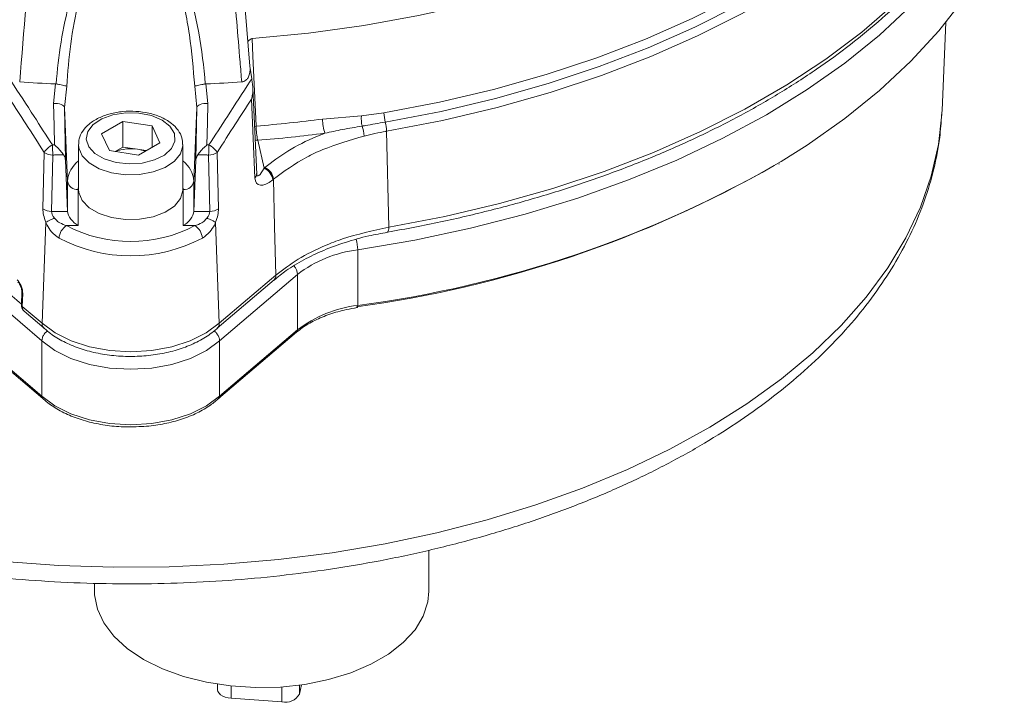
# Model space of a CAD drawing. Header units: millimetres. Extents: x 24 to 341, y 19 to 289.
# Tile 9 of 14: x 285 to 332, y 19 to 52. Entities that reach past the tile are written whole.
import ezdxf

# ---------------------------------------------------------------- set-up
doc = ezdxf.new("R2010")
doc.units = ezdxf.units.MM

msp = doc.modelspace()

# ---------------------------------------------------------------- linework, layer by layer
at = {"color": 7, "linetype": 'Continuous', "lineweight": 18}
for p, q in [((328.6616, 47.4972), (328.8423, 51.7205)), ((295.5589, 49.6214), (295.6463, 49.014)), ((286.1687, 47.8346), (286.2583, 48.7691)), ((286.2583, 48.7691), (286.2914, 48.7659)), ((286.7947, 48.6538), (286.6883, 47.6417)), ((293.0239, 47.6417), (292.9174, 48.6538)), ((293.4207, 48.7659), (293.4538, 48.7691)), ((293.4538, 48.7691), (293.5434, 47.8346)), ((295.8814, 44.4491), (295.6991, 48.5697)), ((295.7954, 44.2793), (295.6289, 48.0421)), ((286.6883, 47.6417), (286.8392, 44.1124)), ((286.6883, 47.6417), (286.737, 45.1204)), ((293.0239, 47.6417), (292.8729, 44.1124)), ((292.9752, 45.1204), (293.0239, 47.6417)), ((299.0334, 47.0843), (300.8883, 47.2389)), ((300.8883, 47.2389), (301.9698, 47.3791)), ((288.4625, 46.3841), (289.4832, 46.9733)), ((289.4832, 46.9733), (290.8773, 46.7576)), ((289.4832, 45.7485), (289.4832, 46.9733)), ((290.8773, 46.7576), (291.2509, 45.9528)), ((290.8773, 45.7371), (290.8773, 46.7576)), ((288.8361, 45.5792), (288.4625, 46.3841)), ((302.0914, 46.5037), (302.1997, 41.9096)), ((286.1131, 45.8467), (286.208, 45.8502)), ((287.3567, 45.8622), (287.3567, 43.7188)), ((289.1152, 45.5361), (289.4832, 45.7485)), ((289.4832, 45.7485), (290.1803, 45.6406)), ((291.2509, 45.9528), (290.2303, 45.3636)), ((292.3567, 43.7188), (292.3567, 45.8622)), ((293.5041, 45.8502), (293.5991, 45.8467)), ((295.9285, 46.0706), (296.2328, 44.7363)), ((285.6594, 42.797), (285.719, 45.4917)), ((286.1324, 45.3652), (286.0728, 42.6706)), ((290.2303, 45.3636), (288.8361, 45.5792)), ((290.1803, 45.6406), (290.5982, 45.576)), ((293.6393, 42.6706), (293.5797, 45.3652)), ((293.9932, 45.4917), (294.0528, 42.797)), ((286.737, 45.1204), (286.8392, 42.6706)), ((292.8729, 42.6706), (292.9752, 45.1204)), ((296.2328, 44.7363), (296.2666, 44.7651)), ((320.8605, 44.9256), (320.8932, 44.9452)), ((286.8392, 42.6706), (286.8392, 44.1124)), ((292.8729, 44.1124), (292.8729, 42.6706)), ((296.68, 44.209), (296.6462, 44.1803)), ((287.3389, 43.7184), (287.3389, 41.9881)), ((292.3732, 41.9881), (292.3732, 43.7184)), ((286.0728, 42.6706), (286.8392, 42.6706)), ((292.8729, 42.6706), (293.6393, 42.6706)), ((285.7947, 42.1414), (285.6239, 37.3161)), ((287.3389, 41.9881), (286.7867, 41.9881)), ((292.9255, 41.9881), (292.3732, 41.9881)), ((293.9175, 42.1414), (294.0883, 37.3161)), ((302.1444, 41.6796), (302.1415, 41.679)), ((300.7117, 40.8272), (300.7117, 38.1734)), ((285.6087, 36.4797), (281.8754, 39.6552)), ((294.0883, 37.3161), (296.8005, 39.6231)), ((297.8368, 39.6552), (294.1034, 36.4797)), ((297.8368, 37.0014), (297.8368, 39.6552)), ((293.9975, 37.0819), (296.711, 39.39)), ((284.6486, 38.8223), (284.63, 38.2063)), ((284.6917, 38.7409), (284.6731, 38.1248)), ((284.6731, 38.1248), (285.6239, 37.3161)), ((284.7568, 37.8967), (285.7146, 37.0819)), ((281.8754, 37.0014), (285.6087, 33.8259)), ((281.9202, 36.8921), (285.6542, 33.716)), ((294.0579, 33.716), (297.7919, 36.8921)), ((294.1034, 33.8259), (297.8368, 37.0014)), ((285.6087, 36.4797), (285.6087, 33.8259)), ((294.1034, 33.8259), (294.1034, 36.4797)), ((304.121, 24.5073), (304.121, 26.4661)), ((288.121, 24.8813), (288.121, 24.5073)), ((294.0016, 20.054), (294.0016, 19.812)), ((298.0233, 20.0214), (297.9261, 19.5795)), ((297.0877, 19.2045), (294.6571, 19.3825))]:
    msp.add_line(p, q, dxfattribs=at)
at = {"color": 8, "linetype": 'Continuous', "lineweight": 18}
for p, q in [((295.7801, 46.738), (295.8577, 46.7502)), ((287.3567, 43.891), (287.3389, 43.7184)), ((292.3732, 43.7184), (292.3567, 43.8845)), ((282.5309, 40.0198), (284.6308, 38.2337)), ((294.6571, 19.3825), (294.6571, 19.9669)), ((297.0877, 19.9228), (297.0877, 19.2045)), ((297.9261, 19.5795), (297.9261, 20.008))]:
    msp.add_line(p, q, dxfattribs=at)
at = {"color": 7, "linetype": 'Continuous', "lineweight": 18, "flags": 128}
for points in [[(331.6373, 71.7013), (331.1742, 70.1482), (330.538, 68.6156), (329.7314, 67.1099), (328.7578, 65.6376), (327.6213, 64.2047), (326.3266, 62.8172), (324.8791, 61.481), (323.285, 60.2016), (321.5508, 58.9844), (319.6839, 57.8345), (317.692, 56.7568), (315.5836, 55.7557), (313.3674, 54.8354), (311.0528, 53.9998), (308.6493, 53.2524), (306.1671, 52.5963), (303.6167, 52.0342), (301.0086, 51.5686), (298.3537, 51.2013), (295.6633, 50.934)], [(301.9698, 47.3791), (304.6229, 47.8918), (307.2117, 48.5045), (309.7247, 49.2145), (312.1511, 50.0187), (314.4802, 50.9136), (316.7019, 51.8953), (318.8066, 52.9595), (320.7849, 54.1016), (322.6284, 55.3166), (324.3289, 56.5991), (325.8791, 57.9437), (327.2722, 59.3444), (328.502, 60.7952), (329.5633, 62.2896), (330.4515, 63.8213)], [(330.6553, 63.4661), (329.7627, 61.9268), (328.6961, 60.4248), (327.46, 58.9668), (326.06, 57.559), (324.502, 56.2077), (322.793, 54.9187), (320.9402, 53.6976), (318.9519, 52.5498), (316.8367, 51.4802), (314.6038, 50.4936), (312.263, 49.5942), (309.8244, 48.786), (307.2988, 48.0724), (304.6971, 47.4567), (302.0306, 46.9414)], [(330.8591, 63.1109), (329.9621, 61.5639), (328.8901, 60.0544), (327.6479, 58.5891), (326.2408, 57.1744), (324.6751, 55.8163), (322.9575, 54.5208), (321.0955, 53.2936), (319.0973, 52.1401), (316.9715, 51.0652), (314.7275, 50.0736), (312.3749, 49.1697), (309.9242, 48.3575), (307.3859, 47.6404), (304.7712, 47.0215), (302.0914, 46.5037)], [(294.7762, 59.168), (295.1102, 55.0943), (295.5589, 49.6214)], [(331.4632, 58.5797), (330.653, 57.0028), (329.6636, 55.4603), (328.4995, 53.9591), (327.1657, 52.5056), (325.6681, 51.1064), (324.0133, 49.7674), (322.2085, 48.4947), (320.2617, 47.2937), (318.1813, 46.1698), (315.9766, 45.128), (313.6573, 44.1726), (311.2334, 43.3081), (308.7157, 42.5381), (306.1151, 41.8661), (303.4432, 41.2949), (300.7117, 40.8272)], [(302.1997, 41.9096), (304.8834, 42.4303), (307.5019, 43.0518), (310.0439, 43.7715), (312.4982, 44.5863), (314.8543, 45.4926), (317.102, 46.4864), (319.2314, 47.5636), (321.2334, 48.7193), (323.0992, 49.9486), (324.8208, 51.2461), (326.3907, 52.6063), (327.8021, 54.0231), (329.0488, 55.4906), (330.1255, 57.0022), (331.0274, 58.5515)], [(320.9595, 45.0523), (322.2085, 45.8409), (324.0133, 47.1137), (325.6681, 48.4526), (327.1657, 49.8519), (328.4995, 51.3053), (329.6636, 52.8066), (330.653, 54.3491), (331.4632, 55.926)], [(295.6633, 50.934), (295.702, 50.1012), (295.8568, 46.7702), (295.8577, 46.7502)], [(286.208, 45.8502), (286.19, 46.7597), (286.1687, 47.8346)], [(286.1687, 47.8346), (286.2672, 47.8338), (286.3625, 47.8249), (286.4511, 47.8084), (286.5295, 47.7848), (286.5947, 47.7551), (286.644, 47.7204), (286.6756, 47.6821), (286.6883, 47.6417)], [(293.5434, 47.8346), (293.445, 47.8338), (293.3496, 47.8249), (293.261, 47.8084), (293.1826, 47.7848), (293.1175, 47.7551), (293.0682, 47.7204), (293.0365, 47.6821), (293.0239, 47.6417)], [(293.5434, 47.8346), (293.5254, 46.9251), (293.5041, 45.8502)], [(291.3593, 47.0359), (290.8497, 47.253), (290.2518, 47.3738), (289.6188, 47.3874), (289.007, 47.2928), (288.4706, 47.0983), (288.0574, 46.8211), (287.8041, 46.4859), (287.7332, 46.1225), (287.851, 45.7633), (288.147, 45.44), (288.5949, 45.1814), (289.1549, 45.0105), (289.7773, 44.9425), (290.4067, 44.9835), (290.9873, 45.1297), (291.4674, 45.3682), (291.8044, 45.6779), (291.9684, 46.0311), (291.9447, 46.3965), (291.7355, 46.7416), (291.3593, 47.0359)], [(328.6532, 47.3271), (328.6566, 47.3893), (328.6616, 47.4972)], [(296.8005, 39.6231), (296.7395, 41.9438), (296.68, 44.209)], [(292.3567, 43.7188), (292.3553, 43.6695), (292.2396, 43.2822), (291.9472, 42.9273), (291.4997, 42.631), (290.9304, 42.4155), (290.2815, 42.2966), (289.6011, 42.2831), (288.9396, 42.3762), (288.3461, 42.5688), (287.8647, 42.8467), (287.531, 43.1893), (287.3698, 43.5712), (287.3567, 43.7188)], [(285.6239, 37.3161), (286.2407, 36.8547), (287.006, 36.4745), (287.8884, 36.1912), (288.8516, 36.0165), (289.8561, 35.9574), (290.8605, 36.0165), (291.8237, 36.1912), (292.7061, 36.4745), (293.4714, 36.8547), (294.0883, 37.3161)], [(294.1034, 36.4797), (293.4844, 36.0166), (292.7163, 35.6351), (291.8307, 35.3508), (290.8641, 35.1755), (289.8561, 35.1162), (288.848, 35.1755), (287.8814, 35.3508), (286.9959, 35.6351), (286.2278, 36.0166), (285.6087, 36.4797)], [(285.6087, 33.8259), (286.2278, 33.3628), (286.9959, 32.9813), (287.8814, 32.6971), (288.848, 32.5217), (289.8561, 32.4624), (290.8641, 32.5217), (291.8307, 32.6971), (292.7163, 32.9813), (293.4844, 33.3628), (294.1034, 33.8259)], [(304.121, 24.5073), (304.0707, 23.9902), (303.8484, 23.3119), (303.4535, 22.6604), (302.8948, 22.0502), (302.1848, 21.4948), (301.3393, 21.0067), (300.3773, 20.5968), (299.3202, 20.2743), (298.1916, 20.0463), (297.0168, 19.918), (295.8219, 19.8922), (294.6337, 19.9695), (293.4788, 20.1481), (292.3829, 20.4241), (291.3705, 20.7914), (290.4642, 21.2416), (289.6843, 21.7648), (289.0481, 22.3493), (288.57, 22.9819), (288.2605, 23.6487), (288.1266, 24.3346), (288.121, 24.5073)], [(294.6571, 19.3825), (294.5138, 19.4014), (294.3796, 19.4361), (294.2597, 19.4852), (294.1587, 19.5469), (294.0805, 19.6187), (294.028, 19.698), (294.0034, 19.7817), (294.0016, 19.812)]]:
    msp.add_lwpolyline(points, dxfattribs=at)
at = {"color": 8, "linetype": 'Continuous', "lineweight": 18, "flags": 128}
for points in [[(283.8084, 25.9153), (286.4242, 25.7294), (289.0558, 25.6464), (291.6911, 25.6667), (294.318, 25.7901), (296.9242, 26.0162), (299.4979, 26.3439), (302.0272, 26.7716), (304.5003, 27.2975), (306.906, 27.919), (309.233, 28.6332), (311.4707, 29.4371), (313.6088, 30.3267), (315.6373, 31.298), (317.5471, 32.3465), (319.3292, 33.4674), (320.9754, 34.6556), (322.4781, 35.9055), (323.8305, 37.2114), (325.0262, 38.5673), (326.0599, 39.9668), (326.9266, 41.4037), (327.6224, 42.8712), (328.1442, 44.3625), (328.4894, 45.8709), (328.6532, 47.3271)], [(292.3567, 45.8716), (292.3553, 45.8129), (292.2396, 45.4256), (291.9472, 45.0707), (291.4997, 44.7744), (290.9304, 44.5589), (290.2815, 44.44), (289.6011, 44.4266), (288.9396, 44.5196), (288.3461, 44.7122), (287.8647, 44.9902), (287.531, 45.3328), (287.3698, 45.7146), (287.3569, 45.8782)], [(295.9285, 46.0706), (295.8339, 46.0709), (295.8095, 46.0735)], [(302.1997, 41.9096), (302.1978, 41.8316), (302.1903, 41.7672), (302.1773, 41.7191), (302.1595, 41.6891), (302.1444, 41.6796)], [(300.7117, 38.1734), (300.7104, 38.1363), (300.7069, 38.106), (300.701, 38.0836), (300.6932, 38.07), (300.6863, 38.066)]]:
    msp.add_lwpolyline(points, dxfattribs=at)
at = {"color": 7, "linetype": 'Continuous', "lineweight": 18}
for centre, radius, start, end in [((289.8288, 127.6415), 78.9532, 266.164158, 267.408014), ((289.8834, 127.6391), 78.9507, 272.591966, 273.835861), ((302.6864, 47.1161), 1.8024, 176.09241, 191.72142), ((303.9309, 47.4285), 1.9617, 181.44278, 194.37746), ((290.0172, 117.519), 71.0094, 274.717922, 277.294668), ((299.2878, 46.764), 3.4301, 180.23176, 191.66369), ((301.2962, 47.1004), 2.2629, 180.40795, 197.7997), ((299.5917, 46.223), 1.4305, 2.07072, 21.61354), ((300.1301, 46.4543), 1.9619, 1.44326, 14.37707), ((290.0192, 117.6724), 71.8452, 274.717906, 277.294724), ((286.5297, 44.9878), 0.9546, 115.87883, 148.13711), ((304.4119, 46.3415), 18.3056, 181.54913, 183.05722), ((275.3144, 46.341), 18.2913, 356.94204, 358.45131), ((293.1825, 44.9878), 0.9545, 31.86197, 64.1221), ((286.1165, 46.0523), 0.6873, 234.65774, 271.3259), ((289.8552, 43.6715), 1.9958, 80.62727, 111.1419), ((289.9169, 43.8757), 1.7844, 69.36482, 81.51322), ((293.5956, 46.0523), 0.6873, 268.67419, 305.34227), ((295.9789, 44.1158), 0.6704, 5.52113, 67.74929), ((296.0127, 44.1445), 0.6704, 5.52113, 67.74929), ((293.3718, 92.6033), 54.978, 277.60581, 299.72425), ((287.2992, 44.1819), 0.4652, 188.59035, 274.89597), ((292.4129, 44.1819), 0.4652, 265.10363, 351.40983), ((286.0569, 43.3577), 0.6873, 234.65788, 271.32567), ((293.6552, 43.3576), 0.6873, 268.67392, 305.34254), ((287.1918, 41.3398), 0.7644, 122.00156, 176.04635), ((289.8561, 47.7973), 6.5703, 242.14943, 297.85057), ((292.5204, 41.3398), 0.7644, 3.95401, 57.9982), ((289.8561, 47.8784), 7.3355, 242.1494, 297.85059), ((301.3921, 35.0462), 5.8209, 96.71287, 127.6459), ((301.3921, 32.3924), 5.8209, 96.71287, 127.6459), ((297.254, 19.9572), 0.771, 257.53627, 330.65889)]:
    msp.add_arc(centre, radius, start, end, dxfattribs=at)
at = {"color": 8, "linetype": 'Continuous', "lineweight": 18}
for centre, radius, start, end in [((288.1823, 44.0248), 1.3459, 127.83444, 176.26705), ((291.5304, 44.025), 1.3454, 3.72671, 52.10578), ((293.5603, 92.4626), 54.7581, 277.50423, 300.02441), ((295.6596, 44.4548), 0.2219, 307.72371, 358.54259), ((298.5281, 40.7985), 2.1837, 0.75408, 14.18363), ((297.2192, 39.6257), 0.6183, 2.73605, 44.74316), ((296.5208, 39.5968), 0.281, 312.61671, 5.3728), ((284.7521, 38.825), 0.1036, 181.91445, 234.36474), ((284.7333, 38.2089), 0.1034, 181.44354, 234.39644), ((297.6992, 36.994), 0.1378, 312.28003, 3.10314)]:
    msp.add_arc(centre, radius, start, end, dxfattribs=at)
at = {"color": 7, "linetype": 'Continuous', "lineweight": 18}
for centre, major_axis, ratio, start_param, end_param in [((296.2259, 45.1747), (0.3044, 0.8072), 0.2118603, 2.6842151, 4.2201048), ((296.6394, 45.0269), (0.7009, 1.0663), 0.4422604, 2.5923832, 4.128273), ((286.3391, 42.2486), (-0.4848, 0.9713), 0.4909766, 0.7499826, 1.4210793), ((286.7526, 42.3963), (0.6528, -0.3714), 0.5128456, 3.3982811, 4.083131), ((287.3389, 42.3963), (0.444, -0.444), 0.5176867, 3.6541959, 5.1900856), ((292.3732, 42.3963), (0.444, 0.444), 0.5176867, 4.2346924, 5.7705821), ((292.9596, 42.3963), (0.6528, 0.3714), 0.5128456, 5.341647, 6.0264968), ((293.373, 42.2486), (0.4848, 0.9713), 0.4909766, 4.8621061, 5.5332027), ((286.3391, 42.2486), (-0.4848, 0.9713), 0.4909766, 1.4210793, 1.4277446), ((293.373, 42.2486), (0.4848, 0.9713), 0.4909766, 4.8554407, 4.8621061), ((284.4059, 38.984), (-0.1755, 0.4741), 0.4767325, 4.0082633, 5.5790596)]:
    msp.add_ellipse(centre, major_axis=major_axis, ratio=ratio, start_param=start_param, end_param=end_param, dxfattribs=at)
at = {"color": 8, "linetype": 'Continuous', "lineweight": 18}
msp.add_ellipse((285.0597, 38.2954), major_axis=(0.2886, 0.4099), ratio=0.6285641, start_param=2.37789, end_param=3.0840576, dxfattribs=at)
at = {"color": 7, "linetype": 'Continuous', "lineweight": 18}
for points, knots in [([(285.5467, 60.9914), (285.5211, 60.6807), (285.3893, 59.0839), (285.0559, 55.0417), (284.7485, 51.3105), (284.547, 48.8652)], [0, 0, 0, 0, 0.07687543, 0.39501514, 1, 1, 1, 1]), ([(295.1651, 48.8652), (295.1386, 49.1866), (295.0062, 50.794), (294.6732, 54.836), (294.3663, 58.5567), (294.1654, 60.9914)], [0, 0, 0, 0, 0.07953512, 0.39767512, 1, 1, 1, 1]), ([(302.1415, 41.679), (302.5785, 41.7573), (303.8455, 41.9843), (305.9053, 42.4268), (308.2945, 43.0329), (310.6158, 43.7235), (312.8615, 44.4945), (315.0231, 45.3436), (317.0926, 46.2679), (319.0626, 47.264), (320.9257, 48.3285), (322.6749, 49.4578), (324.3037, 50.6478), (325.8059, 51.8943), (327.1754, 53.1929), (328.4078, 54.5386), (329.4951, 55.9269), (330.3533, 57.2135), (330.805, 58.0445), (330.9925, 58.3896)], [0, 0, 0, 0, 0.0324098, 0.0939559, 0.1555166, 0.2170876, 0.2786701, 0.340265, 0.4018729, 0.4634937, 0.5251264, 0.5867686, 0.6484164, 0.7100604, 0.7716899, 0.8332906, 0.8948442, 0.9563297, 1, 1, 1, 1]), ([(286.2914, 48.7659), (286.2915, 48.7665), (286.3432, 49.4362), (286.4985, 50.7705), (286.8976, 52.6804), (287.3943, 54.1926), (287.9237, 55.3007), (288.4075, 56.0232), (288.9175, 56.5207), (289.3998, 56.7788), (289.8385, 56.8644), (290.3179, 56.7842), (290.8821, 56.4675), (291.4999, 55.7858), (292.0678, 54.7873), (292.66, 53.2335), (293.1587, 51.2243), (293.3573, 49.5885), (293.4207, 48.7665), (293.4207, 48.7659)], [0, 0, 0, 0, 0.0000911, 0.1083531, 0.2165506, 0.314736, 0.3643998, 0.4138858, 0.4535768, 0.4763273, 0.4991623, 0.5220479, 0.5507114, 0.5993912, 0.6667447, 0.7344007, 0.86705, 0.9999089, 1, 1, 1, 1]), ([(292.9174, 48.6538), (292.8513, 49.4769), (292.7191, 51.1218), (292.28, 53.13), (291.7694, 54.6739), (291.284, 55.6446), (290.7534, 56.3155), (290.2623, 56.6323), (289.8406, 56.7136), (289.4562, 56.6272), (289.0373, 56.3708), (288.5975, 55.8804), (288.1838, 55.1776), (287.7315, 54.0949), (287.303, 52.5955), (286.9537, 50.6825), (286.8477, 49.3302), (286.7947, 48.6538)], [0, 0, 0, 0, 0.1376274, 0.2750627, 0.3416749, 0.4080127, 0.4542867, 0.4804562, 0.5007359, 0.5209988, 0.5417415, 0.5792112, 0.6276048, 0.6761654, 0.7738526, 0.886896, 1, 1, 1, 1]), ([(295.4647, 50.7702), (295.4731, 50.7882), (295.4931, 50.8311), (295.5468, 50.8856), (295.6072, 50.9252), (295.6491, 50.9317), (295.6633, 50.934)], [0, 0, 0, 0, 0.2216479, 0.5296235, 0.8408453, 1, 1, 1, 1]), ([(295.5589, 49.6214), (295.5652, 49.4949), (295.5747, 49.3026), (295.483, 49.0747), (295.3837, 48.9527), (295.2748, 48.8829), (295.1999, 48.8708), (295.1651, 48.8652)], [0, 0, 0, 0, 0.403859, 0.6142474, 0.7771004, 0.8963723, 1, 1, 1, 1]), ([(284.0659, 49.014), (284.0921, 48.9737), (284.4825, 48.3757), (285.1661, 47.3223), (285.8203, 46.3029), (286.1131, 45.8467)], [0, 0, 0, 0, 0.0383463, 0.569681, 1, 1, 1, 1]), ([(293.5991, 45.8467), (293.8918, 46.3029), (294.546, 47.3223), (295.2296, 48.3757), (295.62, 48.9737), (295.6463, 49.014)], [0, 0, 0, 0, 0.4303194, 0.9616541, 1, 1, 1, 1]), ([(295.6463, 49.014), (295.6521, 48.9729), (295.6683, 48.8583), (295.683, 48.7353), (295.6925, 48.6565)], [0, 0, 0, 0, 0.3586275, 1, 1, 1, 1]), ([(286.2914, 48.7659), (286.3457, 48.7574), (286.4541, 48.7404), (286.6013, 48.7112), (286.7199, 48.6823), (286.774, 48.6638), (286.7922, 48.6552), (286.7944, 48.654), (286.7947, 48.6538)], [0, 0, 0, 0, 0.2322588, 0.4642137, 0.7043643, 0.9593791, 0.994318, 1, 1, 1, 1]), ([(293.4207, 48.7659), (293.3664, 48.7574), (293.258, 48.7404), (293.1108, 48.7112), (292.9922, 48.6823), (292.9381, 48.6638), (292.92, 48.6552), (292.9177, 48.654), (292.9174, 48.6538)], [0, 0, 0, 0, 0.2322584, 0.4642139, 0.7043654, 0.9593793, 0.994319, 1, 1, 1, 1]), ([(295.6925, 48.6565), (295.6951, 48.5258), (295.6993, 48.3189), (295.6505, 48.1166), (295.6292, 48.0431), (295.6289, 48.0421)], [0, 0, 0, 0, 0.628025, 0.9946878, 1, 1, 1, 1]), ([(285.719, 45.4917), (285.428, 45.9479), (284.884, 46.8007), (284.3375, 47.648), (284.0833, 48.0421)], [0, 0, 0, 0, 0.534929, 1, 1, 1, 1]), ([(295.6289, 48.0421), (295.3747, 47.648), (294.8281, 46.8007), (294.2842, 45.9479), (293.9932, 45.4917)], [0, 0, 0, 0, 0.4650709, 1, 1, 1, 1]), ([(280.9597, 25.4707), (281.5849, 25.386), (283.0144, 25.1923), (285.2843, 24.9981), (287.7504, 24.8702), (290.2258, 24.8381), (292.6995, 24.8984), (295.1619, 25.0518), (297.6032, 25.2976), (300.0138, 25.6349), (302.3842, 26.0626), (304.7049, 26.5794), (306.967, 27.1836), (309.1613, 27.8731), (311.2791, 28.646), (313.3119, 29.4997), (315.2514, 30.4316), (317.0896, 31.4388), (318.8186, 32.5182), (320.4306, 33.6661), (321.9179, 34.8786), (323.2731, 36.1509), (324.4892, 37.4777), (325.5597, 38.853), (326.479, 40.2698), (327.2422, 41.7206), (327.8478, 43.1971), (328.2871, 44.6917), (328.5599, 46.0646), (328.6141, 46.94), (328.637, 47.31)], [0, 0, 0, 0, 0.0283186, 0.0647505, 0.1011733, 0.1375916, 0.1740099, 0.210432, 0.2468619, 0.2833043, 0.319764, 0.3562454, 0.392753, 0.4292907, 0.465862, 0.502469, 0.5391124, 0.5757898, 0.6124955, 0.6492177, 0.6859298, 0.7226001, 0.7591866, 0.7956381, 0.8318981, 0.8679138, 0.9036471, 0.9390859, 0.9742523, 1, 1, 1, 1]), ([(291.5468, 47.0544), (291.4598, 47.1005), (291.2109, 47.2324), (290.7292, 47.3837), (290.1113, 47.4726), (289.4761, 47.4625), (288.8633, 47.3551), (288.3086, 47.1526), (287.8597, 46.8702), (287.5502, 46.5274), (287.3758, 46.1902), (287.3773, 45.9694), (287.3778, 45.8836)], [0, 0, 0, 0, 0.0603626, 0.1727157, 0.2847223, 0.3965263, 0.5087039, 0.6218159, 0.7366333, 0.8401833, 0.9379284, 1, 1, 1, 1]), ([(292.3414, 45.8724), (292.3375, 45.9779), (292.3286, 46.2206), (292.1333, 46.5693), (291.8618, 46.8555), (291.6358, 46.9982), (291.5468, 47.0544)], [0, 0, 0, 0, 0.22193194, 0.51030955, 0.80702433, 1, 1, 1, 1]), ([(300.9217, 46.7499), (300.608, 46.6984), (300.0097, 46.6), (299.4215, 46.4703), (299.1417, 46.4087)], [0, 0, 0, 0, 0.52422569, 1, 1, 1, 1]), ([(302.0306, 46.9414), (301.7119, 46.8856), (301.3406, 46.8206), (300.9737, 46.7587), (300.9217, 46.7499)], [0, 0, 0, 0, 0.8582415, 1, 1, 1, 1]), ([(296.2666, 44.7651), (296.6217, 45.0372), (297.3425, 45.5896), (298.3778, 46.1059), (299.0097, 46.3564), (299.1417, 46.4087)], [0, 0, 0, 0, 0.4344847, 0.881944, 1, 1, 1, 1]), ([(301.0213, 46.2747), (300.3416, 46.0762), (299.3672, 45.7916), (297.8868, 45.0982), (297.1814, 44.5785), (296.68, 44.209)], [0, 0, 0, 0, 0.400087, 0.5735871, 1, 1, 1, 1]), ([(302.0914, 46.5037), (302.0826, 46.5022), (301.7192, 46.4395), (301.366, 46.3561), (301.0213, 46.2747)], [0, 0, 0, 0, 0.0242405, 1, 1, 1, 1]), ([(286.208, 45.8502), (286.2088, 45.8496), (286.2383, 45.8244), (286.3367, 45.7364), (286.4969, 45.5787), (286.5999, 45.4453), (286.6475, 45.3836)], [0, 0, 0, 0, 0.0048241, 0.1860523, 0.6235779, 1, 1, 1, 1]), ([(293.5041, 45.8502), (293.5033, 45.8496), (293.4738, 45.8243), (293.3752, 45.7362), (293.2151, 45.5785), (293.1122, 45.4452), (293.0646, 45.3836)], [0, 0, 0, 0, 0.0048238, 0.1869144, 0.6242449, 1, 1, 1, 1]), ([(286.6475, 45.3836), (286.5338, 45.3798), (286.3621, 45.3739), (286.1904, 45.3674), (286.1324, 45.3652)], [0, 0, 0, 0, 0.6623302, 1, 1, 1, 1]), ([(286.737, 45.1204), (286.7261, 45.1919), (286.712, 45.2844), (286.6594, 45.3653), (286.6475, 45.3836)], [0, 0, 0, 0, 0.7729846, 1, 1, 1, 1]), ([(293.0646, 45.3836), (293.0292, 45.3178), (292.9834, 45.2329), (292.9767, 45.141), (292.9752, 45.1204)], [0, 0, 0, 0, 0.775146, 1, 1, 1, 1]), ([(293.5797, 45.3652), (293.5218, 45.3674), (293.3501, 45.3739), (293.1784, 45.3798), (293.0646, 45.3836)], [0, 0, 0, 0, 0.3376621, 1, 1, 1, 1]), ([(285.7947, 42.1414), (285.7948, 42.1433), (285.7951, 42.1469), (285.7964, 42.1502), (285.7976, 42.1512), (285.798, 42.1515)], [0, 0, 0, 0, 0.4409658, 0.8124057, 1, 1, 1, 1]), ([(286.4291, 41.3925), (286.3021, 41.4835), (286.0837, 41.6399), (285.888, 41.9324), (285.8143, 42.0975), (285.7947, 42.1414)], [0, 0, 0, 0, 0.5053127, 0.8684371, 1, 1, 1, 1]), ([(286.2144, 42.3443), (286.2098, 42.3424), (286.1947, 42.3365), (286.1276, 42.3096), (286.0152, 42.2619), (285.8816, 42.1994), (285.8259, 42.1674), (285.798, 42.1515)], [0, 0, 0, 0, 0.0268877, 0.0883153, 0.3922262, 0.696109, 1, 1, 1, 1]), ([(286.7867, 41.9881), (286.6754, 42.0277), (286.4919, 42.0931), (286.3046, 42.2344), (286.2336, 42.3209), (286.2144, 42.3443)], [0, 0, 0, 0, 0.5294881, 0.8727255, 1, 1, 1, 1]), ([(292.9255, 41.9881), (293.0368, 42.0277), (293.2202, 42.0931), (293.4076, 42.2344), (293.4785, 42.3209), (293.4977, 42.3443)], [0, 0, 0, 0, 0.5294884, 0.872728, 1, 1, 1, 1]), ([(293.9175, 42.1414), (293.8979, 42.0975), (293.8241, 41.9324), (293.6284, 41.6399), (293.4101, 41.4835), (293.283, 41.3925)], [0, 0, 0, 0, 0.1315631, 0.4946876, 1, 1, 1, 1]), ([(293.4977, 42.3443), (293.5023, 42.3424), (293.5175, 42.3365), (293.5845, 42.3096), (293.6969, 42.2619), (293.8305, 42.1994), (293.8863, 42.1674), (293.9141, 42.1515)], [0, 0, 0, 0, 0.0268903, 0.0883202, 0.3922312, 0.6961135, 1, 1, 1, 1]), ([(293.9141, 42.1515), (293.9148, 42.1508), (293.9164, 42.1493), (293.9172, 42.1453), (293.9174, 42.1423), (293.9175, 42.1414)], [0, 0, 0, 0, 0.33981, 0.7800798, 1, 1, 1, 1]), ([(296.7217, 39.3863), (296.9064, 39.5388), (297.3215, 39.8818), (298.1198, 40.3594), (299.0673, 40.8168), (300.1183, 41.1995), (301.1469, 41.4923), (301.845, 41.6171), (302.1461, 41.6709)], [0, 0, 0, 0, 0.1438787, 0.3234236, 0.5039933, 0.6837909, 0.86359, 1, 1, 1, 1]), ([(296.8005, 39.6231), (297.1378, 39.8825), (297.8224, 40.4089), (298.9451, 40.9629), (300.37, 41.5159), (301.4402, 41.7462), (302.1997, 41.9096)], [0, 0, 0, 0, 0.2464155, 0.500162, 0.6452554, 1, 1, 1, 1]), ([(284.4632, 39.283), (284.4746, 39.2723), (284.498, 39.2503), (284.5445, 39.1827), (284.5774, 39.1262), (284.5893, 39.0917), (284.5896, 39.0909)], [0, 0, 0, 0, 0.3057451, 0.624918, 0.9916383, 1, 1, 1, 1]), ([(284.5896, 39.0909), (284.6031, 39.0556), (284.6288, 38.9881), (284.6473, 38.8907), (284.6482, 38.8439), (284.6486, 38.8223)], [0, 0, 0, 0, 0.371116, 0.7091406, 1, 1, 1, 1]), ([(284.63, 38.2063), (284.6345, 38.1502), (284.6426, 38.0497), (284.6992, 37.9429), (284.7474, 37.9099), (284.7586, 37.9022)], [0, 0, 0, 0, 0.4917798, 0.8817385, 1, 1, 1, 1]), ([(297.7919, 36.8921), (297.8788, 36.9618), (298.1327, 37.1655), (298.6502, 37.4674), (299.3657, 37.7635), (300.0593, 37.9592), (300.5141, 38.0367), (300.6858, 38.0659)], [0, 0, 0, 0, 0.12590436, 0.36796825, 0.61031397, 0.85292173, 1, 1, 1, 1]), ([(285.7058, 37.0903), (285.681, 37.1202), (285.6313, 37.1802), (285.6263, 37.2706), (285.6239, 37.3161)], [0, 0, 0, 0, 0.49698341, 1, 1, 1, 1]), ([(294.0883, 37.3161), (294.0858, 37.2706), (294.0809, 37.1802), (294.0311, 37.1202), (294.0064, 37.0903)], [0, 0, 0, 0, 0.503015, 1, 1, 1, 1]), ([(285.6087, 36.4797), (285.6133, 36.5274), (285.6225, 36.6229), (285.6955, 36.7707), (285.7819, 36.8861), (285.8489, 36.9343), (285.8713, 36.9504)], [0, 0, 0, 0, 0.2854651, 0.5709292, 0.8564235, 1, 1, 1, 1]), ([(285.6684, 37.1252), (285.761, 37.042), (286.0241, 36.8055), (286.5542, 36.4699), (287.2754, 36.1481), (288.0804, 35.912), (288.9399, 35.7666), (289.8274, 35.7158), (290.7155, 35.7605), (291.5775, 35.8998), (292.3883, 36.1306), (293.121, 36.4498), (293.6698, 36.7907), (293.9439, 37.0359), (294.0438, 37.1252)], [0, 0, 0, 0, 0.048553, 0.1379243, 0.2278634, 0.3178304, 0.4075645, 0.4971271, 0.5866696, 0.6763439, 0.7663102, 0.8567578, 0.9478112, 1, 1, 1, 1]), ([(293.84, 36.9511), (293.8627, 36.9347), (293.93, 36.8863), (294.0167, 36.7707), (294.0897, 36.6229), (294.0989, 36.5274), (294.1034, 36.4797)], [0, 0, 0, 0, 0.1451618, 0.4301276, 0.7150633, 1, 1, 1, 1]), ([(285.6087, 33.8259), (285.6107, 33.8035), (285.6145, 33.7605), (285.6397, 33.7329), (285.6517, 33.7197)], [0, 0, 0, 0, 0.5224287, 1, 1, 1, 1]), ([(285.6153, 33.7524), (285.7036, 33.6732), (285.9576, 33.4451), (286.475, 33.1152), (287.1868, 32.7943), (287.9849, 32.5534), (288.8403, 32.4056), (289.5631, 32.3438), (289.9883, 32.3656), (290.118, 32.3723)], [0, 0, 0, 0, 0.0890296, 0.2562812, 0.424051, 0.5917603, 0.7592282, 0.9265202, 1, 1, 1, 1]), ([(290.118, 32.3723), (290.2841, 32.3758), (290.7468, 32.3856), (291.4861, 32.5042), (292.3041, 32.7158), (293.0439, 33.0165), (293.6514, 33.3645), (293.9594, 33.6328), (294.0968, 33.7524)], [0, 0, 0, 0, 0.1040808, 0.289828, 0.4758325, 0.6622786, 0.849311, 1, 1, 1, 1]), ([(294.0602, 33.7193), (294.0723, 33.7326), (294.0976, 33.7604), (294.1014, 33.8035), (294.1034, 33.8259)], [0, 0, 0, 0, 0.4797767, 1, 1, 1, 1])]:
    msp.add_open_spline(points, degree=3, knots=knots, dxfattribs=at)

doc.saveas('drawing.dxf')
